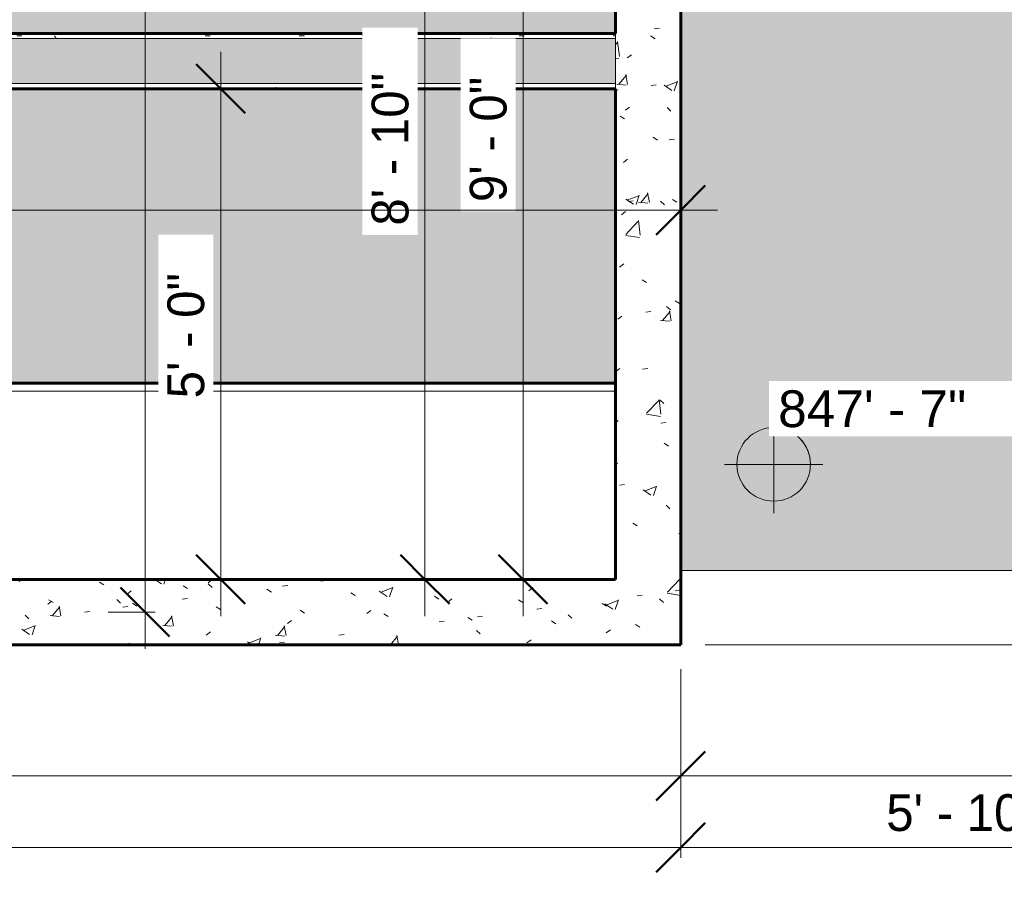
# Model space of a CAD drawing. Header units: inches. Extents: x 1931 to 3173, y 8366 to 8904.
# Tile 7 of 55: x 2565 to 2686, y 8367 to 8473. Entities that reach past the tile are written whole.
import ezdxf

# ---------------------------------------------------------------- set-up
doc = ezdxf.new("R2010")
doc.units = ezdxf.units.IN
doc.header["$MEASUREMENT"] = 0
for name, color, linetype, lineweight in [('A-ANNO-DIMS', 211, 'Continuous', 9), ('A-ANNO-DIMS-48', 211, 'Continuous', 9), ('A-WALL', 113, 'Continuous', 18), ('A-WALL-PATT-1', 111, 'Continuous', 9), ('C-BLDG-PADS', 91, 'Continuous', 9), ('C-TOPO', 7, 'Continuous', 9), ('G-ANNO-DIMS', 111, 'Continuous', 9), ('I-WALL-1', 2, 'Continuous', 60), ('Q-CASE', 31, 'Continuous', 9), ('Q-CASE-1', 31, 'Continuous', 60), ('S-FNDN-1', 32, 'Continuous', 60)]:
    doc.layers.add(name, color=color, linetype=linetype, lineweight=lineweight)
doc.styles.add('Arial', font='arial.ttf', dxfattribs={"height": 4.5})
doc.styles.add('Century Gothic', font='ufonts.com_century-gothic.ttf', dxfattribs={"height": 4.499999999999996})
doc.dimstyles.new('OD__1__Tol__', dxfattribs={"dimscale": 12, "dimtxt": 4.698757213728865, "dimasz": 0.5, "dimexe": 0.375, "dimexo": 0.2500000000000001, "dimgap": 0.06250000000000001, "dimtad": 1, "dimdec": 0, "dimzin": 3, "dimdsep": 46, "dimlunit": 4, "dimtxsty": 'Century Gothic', "dimblk1": 'OBLIQUE', "dimblk2": 'OBLIQUE', "dimsah": 1, "dimcen": 0.09, "dimdle": 0.375, "dimazin": 0, "dimtfac": 1, "dimtdec": 4, "dimtix": 1, "dimtmove": 0, "dimatfit": 3, "dimfxl": 1, "dimtvp": 1, "dimtfill": 1, "dimfrac": 2, "dimtolj": 1, "dimtzin": 0, "dimarcsym": 2})
pattern_1 = [(49.99999999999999, (0, 0), (13.77135023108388, -1.204960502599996), [1.44, -15.84]), (355, (0, 0), (-2.664420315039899, 14.44217637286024), [1.152, -12.672]), (100.451, (1.148, -0.1), (11.10707570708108, 13.23736583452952), [1.224, -13.462]), (46.184, (0, 3.84), (20.49128352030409, -3.177850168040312), [2.16, -23.76]), (96.636, (1.708, 3.575), (17.94587074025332, 18.70315236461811), [1.836, -20.193]), (351.184, (0, 3.84), (17.94541007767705, 18.7026139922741), [1.728, -19.008]), (21, (1.92, 2.88), (11.46051786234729, -7.730365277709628), [1.44, -15.84]), (326, (1.92, 2.88), (4.671351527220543, 13.92314867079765), [1.152, -12.672]), (71.45100000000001, (2.875, 2.236), (16.13206960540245, 6.192843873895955), [1.224, -13.462]), (37.50000000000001, (0, 0), (0.233123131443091, 6.391750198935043), [0.634, -11.885, 0.634, -12.23, -12.72]), (37.50000000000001, (0, 0), (0.233123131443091, 6.391750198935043), [-25.382, 0.634, -12.086]), (7.499999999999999, (0, 0), (5.050729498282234, 7.573040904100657), [0.634, -6.701000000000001, 0.634, -11.597, -4.848]), (7.499999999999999, (0, 0), (5.050729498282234, 7.573040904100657), [-19.565, 0.634, -4.214]), (327.5, (-4.282, 0), (10.24958045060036, -0.4328898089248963), [0.634, -4.166, 0.634, -14.342, -19.872]), (327.5, (-4.282, 0), (10.24958045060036, -0.4328898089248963), [-19.776, 0.634, -19.238]), (317.5, (-6.202000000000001, 0), (11.19738967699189, 1.922143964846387), [0.634, -5.606, 0.634, -9.312000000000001, -14.112]), (317.5, (-6.202000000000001, 0), (11.19738967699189, 1.922143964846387), [-16.186, 0.634, -13.478])]
pattern_2 = [(0, (0, 0), (15.36, 3.84), [0.634, -10.886, 0.634, -10.886, -61.44]), (0, (0, 0), (15.36, 3.84), [-23.04, 0.634, -22.406, 0.634, -10.886, -26.88]), (0, (0, 0), (15.36, 3.84), [-57.6, 0.634, -7.046, 0.634, -18.566]), (120, (5.76, 1.92), (-11.00553755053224, 11.38215020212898), [0.6339999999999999, -10.886, 0.6339999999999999, -10.886, -61.43999999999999]), (120, (5.76, 1.92), (-11.00553755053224, 11.38215020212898), [-23.04, 0.6339999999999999, -22.406, 0.6339999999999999, -10.886, -26.88]), (120, (5.76, 1.92), (-11.00553755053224, 11.38215020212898), [-57.59999999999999, 0.6339999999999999, -7.045999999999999, 0.6339999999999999, -18.566]), (240, (7.68, 9.6), (-4.354462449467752, -15.22215020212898), [0.634, -10.886, 0.634, -10.886, -61.44]), (240, (7.68, 9.6), (-4.354462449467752, -15.22215020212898), [-23.04, 0.634, -22.406, 0.634, -10.886, -26.88]), (240, (7.68, 9.6), (-4.354462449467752, -15.22215020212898), [-57.6, 0.634, -7.046, 0.634, -18.566])]

# ---------------------------------------------------------------- blocks, each defined once
blk = doc.blocks.new('OD_CW_Base Cabinet - OD_CW_Base Cabinet-1356342-FLOOR PLAN - BASEMENT')
at = {"layer": 'Q-CASE'}
for p, q in [((0.7377049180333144, 1.000000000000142), (202.6127049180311, 1.000000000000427)), ((202.6127049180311, 1.000000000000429), (0.7377049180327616, 1.000000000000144)), ((202.6127049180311, 4.270930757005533e-13), (0.7377049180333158, 1.419613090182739e-13))]:
    blk.add_line(p, q, dxfattribs=at)
at = {"layer": 'Q-CASE-1'}
blk.add_line((0.7377049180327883, 1.212363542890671e-13), (202.6127049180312, 1.212363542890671e-13), dxfattribs=at)
blk = doc.blocks.new('DIMBLOCK2-FLOOR PLAN - BASEMENT')
at = {"layer": 'A-ANNO-DIMS-48'}
for p, q in [((2646.336683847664, 8370.535317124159), (2646.336683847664, 8376.277957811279)), ((2715.836683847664, 8370.535317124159), (2715.836683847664, 8376.277957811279)), ((2715.836683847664, 8371.777957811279), (2646.336683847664, 8371.777957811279)), ((2646.336683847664, 8371.777957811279), (2646.336683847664, 8370.535317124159)), ((2715.836683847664, 8371.777957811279), (2715.836683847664, 8370.53531712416))]:
    blk.add_line(p, q, dxfattribs=at)
at = {"layer": 'A-ANNO-DIMS-48', "lineweight": 50}
for p, q in [((2646.336683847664, 8371.777957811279), (2649.336683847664, 8374.777957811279)), ((2715.836683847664, 8371.777957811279), (2718.836683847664, 8374.777957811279)), ((2646.336683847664, 8371.777957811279), (2643.336683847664, 8368.777957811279)), ((2715.836683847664, 8371.777957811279), (2712.836683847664, 8368.777957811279))]:
    blk.add_line(p, q, dxfattribs=at)
at = {"layer": 'A-ANNO-DIMS-48', "color": 0, "insert": (2671.465419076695, 8378.295876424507), "char_height": 4.499999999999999, "width": 23.09103545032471, "attachment_point": 1, "line_spacing_factor": 0.9845015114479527, "style": 'Century Gothic', "bg_fill": 3, "box_fill_scale": 1.25, "bg_fill_color": 256, "bg_fill_true_color": 13158600, "bg_fill_transparency": 0}
blk.add_mtext('5\' - 10"', dxfattribs=at)
blk = doc.blocks.new('_Oblique')
at = {"color": 0, "linetype": 'ByBlock', "lineweight": -2}
blk.add_line((-0.5, -0.5), (0.5, 0.5), dxfattribs=at)
blk = doc.blocks.new('DIMBLOCK3-FLOOR PLAN - BASEMENT')
at = {"layer": 'A-ANNO-DIMS-48'}
for p, q in [((2429.711683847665, 8401.569381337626), (2429.711683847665, 8367.277957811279)), ((2429.711683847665, 8371.777957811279), (2429.711683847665, 8401.569381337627)), ((2646.336683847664, 8370.535317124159), (2646.336683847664, 8376.277957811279)), ((2646.336683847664, 8371.777957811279), (2429.711683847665, 8371.777957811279)), ((2646.336683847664, 8371.777957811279), (2646.336683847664, 8370.535317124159))]:
    blk.add_line(p, q, dxfattribs=at)
at = {"layer": 'A-ANNO-DIMS-48', "lineweight": 50}
for p, q in [((2429.711683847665, 8371.777957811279), (2432.711683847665, 8374.777957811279)), ((2646.336683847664, 8371.777957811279), (2649.336683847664, 8374.777957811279)), ((2429.711683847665, 8371.777957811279), (2426.711683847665, 8368.777957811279)), ((2646.336683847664, 8371.777957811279), (2643.336683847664, 8368.777957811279))]:
    blk.add_line(p, q, dxfattribs=at)
at = {"layer": 'A-ANNO-DIMS-48', "color": 0, "insert": (2528.402919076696, 8378.295876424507), "char_height": 4.499999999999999, "width": 23.09103545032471, "attachment_point": 1, "line_spacing_factor": 0.9845015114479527, "style": 'Century Gothic', "bg_fill": 3, "box_fill_scale": 1.25, "bg_fill_color": 256, "bg_fill_true_color": 13158600, "bg_fill_transparency": 0}
blk.add_mtext('18\' - 1"', dxfattribs=at)
blk = doc.blocks.new('DIMBLOCK18-FLOOR PLAN - BASEMENT')
at = {"layer": 'A-ANNO-DIMS-48', "lineweight": 50}
for p, q in [((2580.827043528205, 8626.319381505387), (2577.827043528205, 8629.319381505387)), ((2580.827043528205, 8626.319381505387), (2583.827043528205, 8623.319381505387)), ((2580.827043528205, 8400.569381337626), (2577.827043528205, 8403.569381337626)), ((2580.827043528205, 8400.569381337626), (2583.827043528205, 8397.569381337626))]:
    blk.add_line(p, q, dxfattribs=at)
at = {"layer": 'A-ANNO-DIMS-48'}
for p, q in [((2582.069684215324, 8626.319381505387), (2576.327043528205, 8626.319381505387)), ((2580.827043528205, 8626.319381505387), (2580.827043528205, 8396.069381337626)), ((2580.827043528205, 8626.319381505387), (2582.069684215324, 8626.319381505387)), ((2582.069684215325, 8400.569381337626), (2576.327043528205, 8400.569381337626)), ((2580.827043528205, 8400.569381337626), (2582.069684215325, 8400.569381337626))]:
    blk.add_line(p, q, dxfattribs=at)
at = {"layer": 'A-ANNO-DIMS-48', "color": 0, "insert": (2574.309124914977, 8502.07040562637), "char_height": 4.499999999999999, "width": 27.29754190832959, "attachment_point": 1, "rotation": 90, "line_spacing_factor": 0.9845015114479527, "style": 'Century Gothic', "bg_fill": 3, "box_fill_scale": 1.25, "bg_fill_color": 256, "bg_fill_true_color": 13158600, "bg_fill_transparency": 0}
blk.add_mtext('18\' - 10"', dxfattribs=at)
blk = doc.blocks.new('DIMBLOCK23-FLOOR PLAN - BASEMENT')
at = {"layer": 'A-ANNO-DIMS-48', "lineweight": 50}
for p, q in [((3104.769679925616, 8692.569381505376), (3101.769679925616, 8695.569381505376)), ((3104.769679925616, 8692.569381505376), (3107.769679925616, 8689.569381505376)), ((3104.769679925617, 8396.56938133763), (3101.769679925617, 8399.56938133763)), ((3104.769679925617, 8396.56938133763), (3107.769679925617, 8393.56938133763))]:
    blk.add_line(p, q, dxfattribs=at)
at = {"layer": 'A-ANNO-DIMS-48'}
for p, q in [((3077.336683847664, 8692.569381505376), (3109.269679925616, 8692.569381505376)), ((3104.769679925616, 8692.569381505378), (3077.336683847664, 8692.569381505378)), ((3104.769679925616, 8692.569381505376), (3104.769679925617, 8392.06938133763)), ((2649.336683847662, 8396.56938133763), (3109.269679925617, 8396.56938133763)), ((3104.769679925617, 8396.56938133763), (2649.336683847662, 8396.569381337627))]:
    blk.add_line(p, q, dxfattribs=at)
at = {"layer": 'A-ANNO-DIMS-48', "color": 0, "insert": (3098.251761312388, 8534.948116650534), "char_height": 4.499999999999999, "width": 23.09103545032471, "attachment_point": 1, "rotation": 90, "line_spacing_factor": 0.9845015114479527, "style": 'Century Gothic', "bg_fill": 3, "box_fill_scale": 1.25, "bg_fill_color": 256, "bg_fill_true_color": 13158600, "bg_fill_transparency": 0}
blk.add_mtext('24\' - 8"', dxfattribs=at)
blk = doc.blocks.new('DIMBLOCK32-FLOOR PLAN - BASEMENT')
at = {"layer": 'A-ANNO-DIMS-48'}
for p, q in [((2615.051528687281, 8514.819381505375), (2615.051528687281, 8400.069381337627)), ((2616.2941693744, 8510.319381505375), (2610.551528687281, 8510.319381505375)), ((2615.051528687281, 8510.319381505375), (2616.2941693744, 8510.319381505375)), ((2616.2941693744, 8404.569381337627), (2610.551528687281, 8404.569381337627)), ((2615.051528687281, 8404.569381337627), (2616.2941693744, 8404.569381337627))]:
    blk.add_line(p, q, dxfattribs=at)
at = {"layer": 'A-ANNO-DIMS-48', "lineweight": 50}
for p, q in [((2615.051528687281, 8510.319381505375), (2612.051528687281, 8513.319381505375)), ((2615.051528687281, 8510.319381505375), (2618.051528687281, 8507.319381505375)), ((2615.051528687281, 8404.569381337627), (2612.051528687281, 8407.569381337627)), ((2615.051528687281, 8404.569381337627), (2618.051528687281, 8401.569381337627))]:
    blk.add_line(p, q, dxfattribs=at)
at = {"layer": 'A-ANNO-DIMS-48', "color": 0, "insert": (2608.533610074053, 8447.823116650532), "char_height": 4.499999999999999, "width": 23.09103545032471, "attachment_point": 1, "rotation": 90, "line_spacing_factor": 0.9845015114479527, "style": 'Century Gothic', "bg_fill": 3, "box_fill_scale": 1.25, "bg_fill_color": 256, "bg_fill_true_color": 13158600, "bg_fill_transparency": 0}
blk.add_mtext('8\' - 10"', dxfattribs=at)
blk = doc.blocks.new('DIMBLOCK33-FLOOR PLAN - BASEMENT')
at = {"layer": 'A-ANNO-DIMS-48'}
for p, q in [((2627.051528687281, 8517.069381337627), (2627.051528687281, 8400.069381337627)), ((2628.2941693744, 8512.569381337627), (2622.551528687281, 8512.569381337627)), ((2627.051528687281, 8512.569381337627), (2628.2941693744, 8512.569381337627)), ((2628.294169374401, 8404.569381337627), (2622.551528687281, 8404.569381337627)), ((2627.051528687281, 8404.569381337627), (2628.2941693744, 8404.569381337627))]:
    blk.add_line(p, q, dxfattribs=at)
at = {"layer": 'A-ANNO-DIMS-48', "lineweight": 50}
for p, q in [((2627.051528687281, 8512.569381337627), (2624.051528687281, 8515.569381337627)), ((2627.051528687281, 8512.569381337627), (2630.051528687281, 8509.569381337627)), ((2627.051528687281, 8404.569381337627), (2624.051528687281, 8407.569381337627)), ((2627.051528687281, 8404.569381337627), (2630.051528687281, 8401.569381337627))]:
    blk.add_line(p, q, dxfattribs=at)
at = {"layer": 'A-ANNO-DIMS-48', "color": 0, "insert": (2620.533610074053, 8450.700827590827), "char_height": 4.499999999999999, "width": 18.88452899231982, "attachment_point": 1, "rotation": 90, "line_spacing_factor": 0.9845015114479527, "style": 'Century Gothic', "bg_fill": 3, "box_fill_scale": 1.25, "bg_fill_color": 256, "bg_fill_true_color": 13158600, "bg_fill_transparency": 0}
blk.add_mtext('9\' - 0"', dxfattribs=at)
blk = doc.blocks.new('DIMBLOCK34-FLOOR PLAN - BASEMENT')
at = {"layer": 'A-ANNO-DIMS-48'}
for p, q in [((2590.073761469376, 8469.069381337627), (2590.073761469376, 8400.069381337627)), ((2591.316402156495, 8464.569381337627), (2585.573761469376, 8464.569381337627)), ((2590.073761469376, 8464.569381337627), (2591.316402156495, 8464.569381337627)), ((2591.316402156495, 8404.569381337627), (2585.573761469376, 8404.569381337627)), ((2590.073761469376, 8404.569381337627), (2591.316402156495, 8404.569381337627))]:
    blk.add_line(p, q, dxfattribs=at)
at = {"layer": 'A-ANNO-DIMS-48', "lineweight": 50}
for p, q in [((2590.073761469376, 8464.569381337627), (2587.073761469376, 8467.569381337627)), ((2590.073761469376, 8464.569381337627), (2593.073761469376, 8461.569381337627)), ((2590.073761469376, 8404.569381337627), (2587.073761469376, 8407.569381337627)), ((2590.073761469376, 8404.569381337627), (2593.073761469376, 8401.569381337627))]:
    blk.add_line(p, q, dxfattribs=at)
at = {"layer": 'A-ANNO-DIMS-48', "color": 0, "insert": (2583.555842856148, 8426.700827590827), "char_height": 4.499999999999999, "width": 18.88452899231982, "attachment_point": 1, "rotation": 90, "line_spacing_factor": 0.9845015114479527, "style": 'Century Gothic', "bg_fill": 3, "box_fill_scale": 1.25, "bg_fill_color": 256, "bg_fill_true_color": 13158600, "bg_fill_transparency": 0}
blk.add_mtext('5\' - 0"', dxfattribs=at)
blk = doc.blocks.new('DIMBLOCK39-FLOOR PLAN - BASEMENT')
at = {"layer": 'A-ANNO-DIMS-48'}
for p, q in [((3074.336683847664, 8689.569381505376), (3074.336683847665, 8376.03831519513)), ((3074.336683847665, 8380.53831519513), (3074.336683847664, 8689.569381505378)), ((2646.336683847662, 8393.569381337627), (2646.336683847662, 8376.038315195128)), ((2646.336683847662, 8380.538315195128), (2646.336683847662, 8393.569381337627)), ((3078.836683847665, 8380.53831519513), (2646.336683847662, 8380.538315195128))]:
    blk.add_line(p, q, dxfattribs=at)
at = {"layer": 'A-ANNO-DIMS-48', "lineweight": 50}
for p, q in [((2646.336683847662, 8380.538315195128), (2649.336683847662, 8383.538315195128)), ((3074.336683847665, 8380.53831519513), (3077.336683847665, 8383.53831519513)), ((2646.336683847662, 8380.538315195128), (2643.336683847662, 8377.538315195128)), ((3074.336683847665, 8380.53831519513), (3071.336683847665, 8377.53831519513))]:
    blk.add_line(p, q, dxfattribs=at)
at = {"layer": 'A-ANNO-DIMS-48', "color": 0, "insert": (2850.715419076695, 8387.056233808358), "char_height": 4.499999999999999, "width": 23.09103545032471, "attachment_point": 1, "line_spacing_factor": 0.9845015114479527, "style": 'Century Gothic', "bg_fill": 3, "box_fill_scale": 1.25, "bg_fill_color": 256, "bg_fill_true_color": 13158600, "bg_fill_transparency": 0}
blk.add_mtext('35\' - 8"', dxfattribs=at)
blk = doc.blocks.new('DIMBLOCK40-FLOOR PLAN - BASEMENT')
at = {"layer": 'A-ANNO-DIMS-48'}
for p, q in [((2334.336683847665, 8393.569381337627), (2334.336683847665, 8376.038315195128)), ((2334.336683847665, 8380.538315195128), (2334.336683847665, 8393.569381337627)), ((2646.336683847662, 8393.569381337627), (2646.336683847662, 8376.038315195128)), ((2646.336683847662, 8380.538315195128), (2646.336683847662, 8393.569381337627)), ((2646.336683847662, 8380.538315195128), (2329.836683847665, 8380.538315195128))]:
    blk.add_line(p, q, dxfattribs=at)
at = {"layer": 'A-ANNO-DIMS-48', "lineweight": 50}
for p, q in [((2334.336683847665, 8380.538315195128), (2337.336683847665, 8383.538315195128)), ((2646.336683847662, 8380.538315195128), (2649.336683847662, 8383.538315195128)), ((2334.336683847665, 8380.538315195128), (2331.336683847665, 8377.538315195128)), ((2646.336683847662, 8380.538315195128), (2643.336683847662, 8377.538315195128))]:
    blk.add_line(p, q, dxfattribs=at)
at = {"layer": 'A-ANNO-DIMS-48', "color": 0, "insert": (2480.715419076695, 8387.056233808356), "char_height": 4.499999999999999, "width": 23.09103545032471, "attachment_point": 1, "line_spacing_factor": 0.9845015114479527, "style": 'Century Gothic', "bg_fill": 3, "box_fill_scale": 1.25, "bg_fill_color": 256, "bg_fill_true_color": 13158600, "bg_fill_transparency": 0}
blk.add_mtext('26\' - 0"', dxfattribs=at)
blk = doc.blocks.new('DIMBLOCK43-FLOOR PLAN - BASEMENT')
at = {"layer": 'A-ANNO-DIMS-48'}
for p, q in [((2433.086683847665, 8448.47347000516), (2433.086683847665, 8454.21611069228)), ((2646.336683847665, 8448.47347000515), (2646.336683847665, 8454.216110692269)), ((2650.836683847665, 8449.716110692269), (2433.086683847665, 8449.71611069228)), ((2433.086683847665, 8449.716110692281), (2433.086683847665, 8448.47347000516)), ((2646.336683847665, 8449.716110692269), (2646.336683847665, 8448.473470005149))]:
    blk.add_line(p, q, dxfattribs=at)
at = {"layer": 'A-ANNO-DIMS-48', "lineweight": 50}
for p, q in [((2433.086683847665, 8449.71611069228), (2436.086683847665, 8452.71611069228)), ((2646.336683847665, 8449.716110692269), (2649.336683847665, 8452.716110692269)), ((2433.086683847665, 8449.71611069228), (2430.086683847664, 8446.71611069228)), ((2646.336683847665, 8449.716110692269), (2643.336683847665, 8446.716110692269))]:
    blk.add_line(p, q, dxfattribs=at)
at = {"layer": 'A-ANNO-DIMS-48', "color": 0, "insert": (2530.090419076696, 8456.234029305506), "char_height": 4.499999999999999, "width": 23.09103545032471, "attachment_point": 1, "line_spacing_factor": 0.9845015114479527, "style": 'Century Gothic', "bg_fill": 3, "box_fill_scale": 1.25, "bg_fill_color": 256, "bg_fill_true_color": 13158600, "bg_fill_transparency": 0}
blk.add_mtext('17\' - 9"', dxfattribs=at)
blk = doc.blocks.new('Spot Elevations - Spot Elevation - Target Filled-49714-FLOOR PLAN - BASEMENT')
at = {"layer": 'G-ANNO-DIMS'}
h = blk.add_hatch(color=256, dxfattribs=at)
edge = h.paths.add_edge_path(flags=0)
edge.add_line((1.249000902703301e-16, 0), (-0.09374999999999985, 0))
edge.add_arc((5.724587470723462e-16, -3.434752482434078e-16), 0.09375000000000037, 90.00000000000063, 180.0000000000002, ccw=False)
edge.add_line((1.249000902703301e-16, 0.09375000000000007), (1.249000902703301e-16, 0))
h = blk.add_hatch(color=256, dxfattribs=at)
edge = h.paths.add_edge_path(flags=0)
edge.add_line((1.249000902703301e-16, 0), (0.09375000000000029, 0))
edge.add_arc((2.289834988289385e-16, 6.245004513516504e-17), 0.09374999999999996, 269.99999999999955, 359.99999999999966, ccw=False)
edge.add_line((1.249000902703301e-16, -0.09375), (1.249000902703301e-16, 0))
for p, q in [((-2.706168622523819e-16, 0.1243846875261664), (-2.706168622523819e-16, -0.125)), ((1.249000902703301e-16, 0), (1.249000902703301e-16, 0.09375000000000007)), ((0.1250000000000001, 7.067913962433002e-16), (-0.1249999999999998, 7.067913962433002e-16)), ((-0.09374999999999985, 0), (1.249000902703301e-16, 0)), ((1.249000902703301e-16, 0), (1.249000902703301e-16, -0.09375)), ((0.09375000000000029, 0), (1.249000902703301e-16, 0))]:
    blk.add_line(p, q, dxfattribs=at)
blk.add_circle((1.249000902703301e-16, 0), 0.09375000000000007, dxfattribs=at)
for centre, radius, start, end in [((5.724587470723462e-16, -3.434752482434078e-16), 0.09375000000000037, 90.00000000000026, 179.9999999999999), ((2.289834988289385e-16, 6.245004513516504e-17), 0.09374999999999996, 269.9999999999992, 359.9999999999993)]:
    blk.add_arc(centre, radius, start, end, dxfattribs=at)

msp = doc.modelspace()

# ---------------------------------------------------------------- hatches: boundary and pattern name
at = {"layer": 'A-WALL-PATT-1'}
h = msp.add_hatch(dxfattribs=at)
h.set_pattern_fill('FP_1', color=256, style=0, pattern_type=2)
h.set_pattern_definition(pattern_1)
h.paths.add_polyline_path([(2646.336683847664, 8404.569381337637), (2646.336683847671, 8510.569381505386), (2638.336683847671, 8510.569381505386), (2638.336683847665, 8404.569381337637)], flags=0)
h = msp.add_hatch(dxfattribs=at)
h.set_pattern_fill('FP_2', color=256, style=0, pattern_type=2)
h.set_pattern_definition(pattern_2)
h.paths.add_polyline_path([(2478.336683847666, 8470.694381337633), (2638.336683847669, 8470.694381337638), (2638.336683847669, 8471.319381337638), (2478.336683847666, 8471.319381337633)], flags=0)
h = msp.add_hatch(dxfattribs=at)
h.set_pattern_fill('FP_3', color=256, style=0, pattern_type=2)
h.set_pattern_definition([(161.57, (0.24, 0.24), (-1.920451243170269, 0.0001503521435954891), [0, -13.661, 1.517, 0]), (18.43, (-0.24, 0.24), (-1.920451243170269, -0.0001503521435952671), [0, -13.661, 1.517, 0]), (108.43, (0.24, 0.24), (0.9599690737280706, -4.800736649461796), [4.552999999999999, -10.625]), (71.57, (-0.24, 0.24), (0.9599690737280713, 4.800736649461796), [4.553, -10.625])])
h.paths.add_polyline_path([(2478.336683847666, 8465.194381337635), (2638.336683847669, 8465.194381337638), (2638.336683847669, 8470.694381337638), (2478.336683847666, 8470.694381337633)], flags=0)
h = msp.add_hatch(dxfattribs=at)
h.set_pattern_fill('FP_2', color=256, style=0, pattern_type=2)
h.set_pattern_definition(pattern_2)
h.paths.add_polyline_path([(2478.336683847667, 8464.569381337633), (2638.336683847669, 8464.569381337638), (2638.336683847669, 8465.194381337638), (2478.336683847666, 8465.194381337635)], flags=0)
h = msp.add_hatch(dxfattribs=at)
h.set_pattern_fill('FP_1', color=256, style=0, pattern_type=2)
h.set_pattern_definition(pattern_1)
h.paths.add_polyline_path([(2435.836683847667, 8396.569381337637), (2646.336683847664, 8396.569381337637), (2646.336683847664, 8404.569381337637), (2435.836683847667, 8404.569381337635)], flags=0)
at = {"layer": 'C-BLDG-PADS'}
h = msp.add_hatch(dxfattribs=at)
h.set_pattern_fill('FP_10', color=256, style=0, pattern_type=2)
h.set_pattern_definition(pattern_2)
h.paths.add_polyline_path([(2418.198346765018, 8404.569381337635), (2429.711683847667, 8404.569381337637), (2429.711683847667, 8440.069383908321), (2436.461683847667, 8440.069383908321), (2436.461683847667, 8428.569381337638), (2638.336683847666, 8428.569381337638), (2638.336683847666, 8464.569381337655), (2478.336683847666, 8464.569381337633), (2478.336683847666, 8471.319381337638), (2638.336683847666, 8471.319381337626), (2638.336683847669, 8510.569381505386), (2639.211683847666, 8510.569381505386), (2639.211683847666, 8515.256315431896), (2640.399183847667, 8515.256315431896), (2640.399183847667, 8516.506315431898), (2640.883558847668, 8516.506315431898), (2640.883558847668, 8516.10531892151), (2646.336683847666, 8516.10531892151), (2646.336683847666, 8620.98031892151), (2640.883558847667, 8620.98031892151), (2640.883558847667, 8620.579322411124), (2640.399183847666, 8620.579322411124), (2640.399183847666, 8621.829322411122), (2639.211683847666, 8621.829322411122), (2639.211683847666, 8622.944381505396), (2634.597173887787, 8622.944381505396), (2634.597173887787, 8629.694381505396), (2639.211683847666, 8629.694381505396), (2639.211683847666, 8631.720378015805), (2640.399183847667, 8631.720378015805), (2640.399183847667, 8632.970378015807), (2643.211683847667, 8632.970378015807), (2643.211683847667, 8632.56938150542), (2646.336683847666, 8632.56938150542), (2646.336683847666, 8650.56938150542), (2643.211683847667, 8650.56938150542), (2643.211683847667, 8650.168384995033), (2640.399183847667, 8650.168384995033), (2640.399183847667, 8651.418384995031), (2639.211683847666, 8651.418384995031), (2639.211683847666, 8653.220378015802), (2638.781689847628, 8653.225381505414), (2638.781689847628, 8654.069381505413), (2640.211683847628, 8654.069381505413), (2640.211683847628, 8654.475381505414), (2642.524183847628, 8654.475381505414), (2642.524183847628, 8654.069381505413), (2644.774183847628, 8654.069381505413), (2644.774183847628, 8653.225381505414), (2645.961683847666, 8653.225381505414), (2645.961683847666, 8651.418384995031), (2646.336683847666, 8651.418384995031), (2646.336683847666, 8692.569381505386), (2645.961683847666, 8692.569381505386), (2645.961683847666, 8690.913381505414), (2644.774183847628, 8690.913381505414), (2644.774183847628, 8690.069381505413), (2642.524183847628, 8690.069381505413), (2642.524183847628, 8689.663381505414), (2640.211683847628, 8689.663381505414), (2640.211683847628, 8690.069381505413), (2638.781689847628, 8690.069381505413), (2638.781689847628, 8690.918384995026), (2639.21168384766, 8690.918384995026), (2639.21168384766, 8692.569381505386), (2610.698397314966, 8692.569381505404), (2610.698397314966, 8700.569381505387), (2574.698397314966, 8700.569381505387), (2574.698397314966, 8692.569381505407), (2342.336683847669, 8692.569381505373), (2342.336683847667, 8513.694381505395), (2429.711683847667, 8513.694381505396), (2429.711683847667, 8629.694381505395), (2598.597173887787, 8629.694381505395), (2598.597173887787, 8622.944381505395), (2436.461683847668, 8622.944381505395), (2436.461683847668, 8587.569383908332), (2516.46168384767, 8587.569383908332), (2516.46168384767, 8509.56938390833), (2436.461683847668, 8509.56938390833), (2436.461683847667, 8476.069383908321), (2429.711683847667, 8476.069383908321), (2429.711683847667, 8506.944381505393), (2402.336683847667, 8506.944381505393), (2402.336683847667, 8477.569381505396), (2342.336683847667, 8477.569381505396), (2342.336683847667, 8428.569381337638), (2393.011442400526, 8428.569381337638), (2393.011442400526, 8404.569381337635), (2408.475020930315, 8404.569381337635)], flags=0)
h.paths.add_polyline_path([(2418.198346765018, 8405.668616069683), (2403.360462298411, 8405.668616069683), (2403.360462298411, 8413.394837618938), (2403.487430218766, 8414.359254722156), (2403.859681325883, 8415.257948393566), (2404.451847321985, 8416.02967414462), (2405.223573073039, 8416.621840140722), (2406.122266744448, 8416.994091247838), (2407.162992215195, 8417.121059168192), (2408.475020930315, 8417.121059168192), (2408.12730422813, 8420.144837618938), (2406.935550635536, 8421.144837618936), (2406.36878674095, 8422.144837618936), (2406.100837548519, 8423.144837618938), (2405.923839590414, 8424.148642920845), (2405.836683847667, 8425.144837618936), (2406.010995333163, 8427.13722701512), (2406.548932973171, 8429.144837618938), (2407.276873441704, 8431.144837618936), (2408.209488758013, 8433.144837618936), (2409.596919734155, 8435.144837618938), (2410.596919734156, 8436.144837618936), (2411.46294513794, 8436.644837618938), (2412.836683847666, 8437.144837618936), (2413.836683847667, 8437.144837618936), (2415.210422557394, 8436.644837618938), (2416.076447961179, 8436.144837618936), (2417.076447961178, 8435.144837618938), (2418.463878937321, 8433.144837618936), (2419.39649425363, 8431.144837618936), (2420.124434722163, 8429.144837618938), (2420.662372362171, 8427.13722701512), (2420.836683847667, 8425.144837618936), (2420.74952810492, 8424.148642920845), (2420.572530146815, 8423.144837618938), (2420.304580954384, 8422.144837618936), (2419.737817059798, 8421.144837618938), (2418.546063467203, 8420.144837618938), (2418.198346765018, 8417.121059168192), (2419.586683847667, 8417.121059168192), (2420.551100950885, 8416.994091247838), (2421.449794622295, 8416.62184014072), (2422.221520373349, 8416.02967414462), (2422.813686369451, 8415.257948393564), (2423.185937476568, 8414.359254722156), (2423.312905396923, 8413.394837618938), (2423.312905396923, 8405.668616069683)], flags=0)
h.paths.add_polyline_path([(2646.336683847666, 8510.569381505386), (2646.336683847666, 8515.256315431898), (2645.961683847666, 8515.256315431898), (2645.961683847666, 8510.569381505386)], flags=0)
h.paths.add_polyline_path([(2643.2696326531, 8551.63539878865), (2642.773605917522, 8551.63539878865), (2642.710605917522, 8551.69839878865), (2642.710605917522, 8551.885634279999), (2642.222606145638, 8551.885634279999), (2642.159606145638, 8551.94863428), (2642.154609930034, 8552.105318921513), (2640.758609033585, 8552.105318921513), (2640.758609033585, 8551.764318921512), (2640.664609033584, 8551.735318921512), (2640.468633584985, 8551.735318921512), (2640.468633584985, 8553.990825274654), (2640.664609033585, 8553.990825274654), (2640.758609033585, 8553.965638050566), (2640.758609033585, 8553.60524766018), (2642.154609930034, 8553.60524766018), (2642.159606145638, 8553.826784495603), (2642.217609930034, 8553.88478828), (2642.705609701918, 8553.88478828), (2642.705609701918, 8554.072023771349), (2642.768609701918, 8554.135023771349), (2643.2696326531, 8554.135023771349), (2643.274628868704, 8553.60524766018), (2644.961683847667, 8553.60524766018), (2644.961683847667, 8552.105318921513), (2643.274628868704, 8552.105318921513), (2643.274628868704, 8551.63539878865)], flags=0)
h.paths.add_polyline_path([(2385.336683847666, 8574.026920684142), (2385.336683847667, 8633.819381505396), (2385.836683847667, 8633.819381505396), (2385.836683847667, 8634.819381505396), (2390.836683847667, 8634.819381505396), (2390.836683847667, 8633.819381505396), (2427.336683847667, 8633.819381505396), (2427.336683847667, 8593.611842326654), (2408.375876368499, 8584.770272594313), (2407.525297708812, 8581.270390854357), (2405.148069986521, 8586.368372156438), (2404.297491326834, 8582.868490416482), (2386.075906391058, 8574.371625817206)], flags=0)
h.paths.add_polyline_path([(2645.961683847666, 8621.829322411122), (2646.336683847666, 8621.829322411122), (2646.336683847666, 8631.720378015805), (2645.961683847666, 8631.720378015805), (2645.961683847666, 8622.03750717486)], flags=0)
h = msp.add_hatch(dxfattribs=at)
h.set_pattern_fill('FP_8', color=256, style=0, pattern_type=2)
h.set_pattern_definition([(0, (1.053, 0), (7.678, 1.92), [0.633, -5.125, 0.633, -5.125, -30.713]), (0, (1.053, 0), (7.678, 1.92), [-11.518, 0.633, -10.884, 0.633, -5.125, -13.437]), (0, (1.053, 0), (7.678, 1.92), [-28.794, 0.633, -3.206, 0.633, -8.964]), (119.995, (3.932, 0.96), (-5.501772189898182, 5.690689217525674), [0.634, -5.126, 0.634, -5.126, -30.718]), (119.995, (3.932, 0.96), (-5.501772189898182, 5.690689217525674), [-11.519, 0.634, -10.886, 0.634, -5.126, -13.439]), (119.995, (3.932, 0.96), (-5.501772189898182, 5.690689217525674), [-28.798, 0.634, -3.206, 0.634, -8.966000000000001]), (240.005, (4.891999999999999, 4.8), (-2.17656702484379, -7.611265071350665), [0.634, -5.126, 0.634, -5.126, -30.718]), (240.005, (4.891999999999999, 4.8), (-2.17656702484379, -7.611265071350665), [-11.519, 0.634, -10.886, 0.634, -5.126, -13.439]), (240.005, (4.891999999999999, 4.8), (-2.17656702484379, -7.611265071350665), [-28.798, 0.634, -3.206, 0.634, -8.966000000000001])])
h.paths.add_polyline_path([(3103.002109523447, 8405.668616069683), (3142.597173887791, 8405.668945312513), (3142.597173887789, 8644.569381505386), (2851.538557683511, 8644.569381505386), (2841.298064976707, 8666.530188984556), (2837.79818323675, 8667.380767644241), (2842.896164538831, 8669.757995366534), (2839.396282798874, 8670.60857402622), (2829.155790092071, 8692.569381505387), (2646.336683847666, 8692.569381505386), (2646.336683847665, 8651.418384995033), (2646.391677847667, 8651.418384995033), (2646.391677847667, 8650.56938150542), (2646.336683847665, 8650.56938150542), (2646.336683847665, 8632.56938150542), (2646.391677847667, 8632.56938150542), (2646.391677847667, 8631.720378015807), (2646.336683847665, 8631.720378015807), (2646.336683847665, 8621.829322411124), (2646.391677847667, 8621.829322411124), (2646.391677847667, 8620.98031892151), (2646.336683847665, 8620.98031892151), (2646.336683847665, 8516.10531892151), (2646.391677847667, 8516.10531892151), (2646.391677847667, 8515.256315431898), (2646.336683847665, 8515.256315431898), (2646.337033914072, 8405.668945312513), (3103.002070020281, 8405.668945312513)], flags=0)
h.paths.add_polyline_path([(2752.413047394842, 8496.481151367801), (2739.867590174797, 8509.026608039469), (2752.413047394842, 8521.57206800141), (2755.287636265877, 8521.240406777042), (2757.927486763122, 8520.295838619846), (2760.256965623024, 8518.814004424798), (2762.200439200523, 8516.870527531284), (2763.682276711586, 8514.541054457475), (2764.626845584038, 8511.901199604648), (2764.958506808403, 8509.026610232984), (2764.626845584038, 8506.1520215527), (2763.682276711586, 8503.512171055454), (2762.200439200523, 8501.182689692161), (2760.256965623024, 8499.239218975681), (2757.927486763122, 8497.75737796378), (2755.287636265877, 8496.812796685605)], flags=0)
h.paths.add_polyline_path([(2722.718503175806, 8504.415693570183), (2719.704547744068, 8504.763435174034), (2716.936711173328, 8505.753797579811), (2714.494294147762, 8507.307473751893), (2712.456596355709, 8509.345174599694), (2710.902915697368, 8511.787586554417), (2709.912553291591, 8514.555427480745), (2709.56481168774, 8517.569383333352), (2709.912553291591, 8520.58333890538), (2710.902915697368, 8523.351175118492), (2712.456596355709, 8525.793594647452), (2714.494294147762, 8527.831289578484), (2716.936711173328, 8529.384973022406), (2719.704547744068, 8530.375348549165), (2722.718503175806, 8530.72307309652), (2735.87219236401, 8517.569385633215), (2723.066243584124, 8504.763435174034)], flags=0)

# ---------------------------------------------------------------- linework, layer by layer
at = {"layer": 'A-WALL'}
for p, q in [((2638.336683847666, 8464.569381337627), (2638.336683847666, 8471.319381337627)), ((2478.336683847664, 8470.694381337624), (2638.336683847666, 8470.69438133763)), ((2478.336683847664, 8465.194381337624), (2638.336683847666, 8465.19438133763))]:
    msp.add_line(p, q, dxfattribs=at)
at = {"layer": 'C-TOPO'}
for p, q in [((2665.173522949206, 8405.668945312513), (2646.336730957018, 8405.668945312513)), ((2690.992309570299, 8405.668945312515), (2665.173522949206, 8405.668945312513))]:
    msp.add_line(p, q, dxfattribs=at)
at = {"layer": 'I-WALL-1'}
for p, q in [((2638.336683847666, 8471.319381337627), (2478.336683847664, 8471.319381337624)), ((2478.336683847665, 8464.569381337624), (2638.336683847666, 8464.569381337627))]:
    msp.add_line(p, q, dxfattribs=at)
at = {"layer": 'S-FNDN-1'}
for p, q in [((2638.336683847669, 8510.569381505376), (2638.336683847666, 8471.319381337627)), ((2646.336683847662, 8396.569381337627), (2646.336683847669, 8510.569381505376)), ((2638.336683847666, 8464.569381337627), (2638.336683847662, 8404.569381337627)), ((2638.336683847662, 8404.569381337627), (2436.461683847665, 8404.569381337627)), ((2334.336683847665, 8396.569381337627), (2646.336683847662, 8396.569381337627))]:
    msp.add_line(p, q, dxfattribs=at)

# ---------------------------------------------------------------- block references
at = {"layer": 'Q-CASE', "rotation": 180}
msp.add_blockref('OD_CW_Base Cabinet - OD_CW_Base Cabinet-1356342-FLOOR PLAN - BASEMENT', (2639.074388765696, 8428.569381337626), dxfattribs=at)

# ---------------------------------------------------------------- dimensions: what is measured, and where the dimension line sits
at = {"layer": 'A-ANNO-DIMS'}
dim = msp.add_linear_dim(base=(2646.336683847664, 8371.777957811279), p1=(2715.836683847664, 8367.53531712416), p2=(2646.336683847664, 8367.535317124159), dimstyle='OD__1__Tol__', override={"dimpost": '<>', "dimfxl": 69.49999999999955}, dxfattribs=at)
dim.commit()
dim.dimension.update_dxf_attribs({"geometry": 'DIMBLOCK2-FLOOR PLAN - BASEMENT', "text_midpoint": (2681.086683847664, 8374.891146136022)})

# ---------------------------------------------------------------- next in the draw order: dimensions: what is measured, and where the dimension line sits
dim = msp.add_linear_dim(base=(2429.711683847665, 8371.777957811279), p1=(2646.336683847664, 8367.535317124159), p2=(2429.711683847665, 8404.569381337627), dimstyle='OD__1__Tol__', override={"dimpost": '<>', "dimfxl": 219.7678605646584}, dxfattribs=at)
dim.commit()
dim.dimension.update_dxf_attribs({"geometry": 'DIMBLOCK3-FLOOR PLAN - BASEMENT', "text_midpoint": (2538.024183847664, 8374.891146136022)})

# ---------------------------------------------------------------- next in the draw order: dimensions: what is measured, and where the dimension line sits
for base, p1, p2, override, picture, middle in [((3104.769679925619, 8396.569381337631), (3074.336683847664, 8692.569381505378), (2646.336683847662, 8396.569381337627), {"dimpost": '<>', "dimfxl": 520.3844733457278}, 'DIMBLOCK23-FLOOR PLAN - BASEMENT', (3101.656491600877, 8544.569381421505)), ((2580.827043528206, 8400.56938133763), (2585.069684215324, 8626.319381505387), (2585.069684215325, 8400.569381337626), {"dimpost": '<>', "dimfxl": 225.7500001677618}, 'DIMBLOCK18-FLOOR PLAN - BASEMENT', (2577.713855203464, 8513.444381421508)), ((2627.051528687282, 8404.569381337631), (2631.2941693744, 8512.569381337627), (2631.2941693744, 8404.569381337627), {"dimpost": '<>', "dimfxl": 108}, 'DIMBLOCK33-FLOOR PLAN - BASEMENT', (2623.93834036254, 8458.56938133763)), ((2615.051528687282, 8404.569381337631), (2619.2941693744, 8510.319381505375), (2619.2941693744, 8404.569381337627), {"dimpost": '<>', "dimfxl": 105.7500001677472}, 'DIMBLOCK32-FLOOR PLAN - BASEMENT', (2611.93834036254, 8457.444381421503))]:
    dim = msp.add_linear_dim(base=base, p1=p1, p2=p2, angle=89.99999999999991, dimstyle='OD__1__Tol__', override=override, dxfattribs=at)
    dim.commit()
    dim.dimension.update_dxf_attribs({"geometry": picture, "text_midpoint": middle})

# ---------------------------------------------------------------- next in the draw order: dimensions: what is measured, and where the dimension line sits
for base, p1, p2, angle, override, picture, middle in [((2646.336683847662, 8380.538315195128), (3074.336683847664, 8692.569381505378), (2646.336683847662, 8396.569381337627), 2.435056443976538e-13, {"dimpost": '<>', "dimfxl": 520.3844733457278}, 'DIMBLOCK39-FLOOR PLAN - BASEMENT', (2860.336683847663, 8383.651503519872)), ((2590.073761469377, 8404.569381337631), (2594.316402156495, 8464.569381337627), (2594.316402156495, 8404.569381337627), 89.99999999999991, {"dimpost": '<>', "dimfxl": 60}, 'DIMBLOCK34-FLOOR PLAN - BASEMENT', (2586.960573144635, 8434.56938133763))]:
    dim = msp.add_linear_dim(base=base, p1=p1, p2=p2, angle=angle, dimstyle='OD__1__Tol__', override=override, dxfattribs=at)
    dim.commit()
    dim.dimension.update_dxf_attribs({"geometry": picture, "text_midpoint": middle})

# ---------------------------------------------------------------- next in the draw order: block references
at = {"layer": 'G-ANNO-DIMS', "extrusion": (0, 0, -1), "xscale": 47.99999999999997, "yscale": 47.99999999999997, "zscale": 47.99999999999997, "rotation": 180}
msp.add_blockref('Spot Elevations - Spot Elevation - Target Filled-49714-FLOOR PLAN - BASEMENT', (-2657.70222341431, 8418.627690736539), dxfattribs=at)

# ---------------------------------------------------------------- next in the draw order: dimensions: what is measured, and where the dimension line sits
at = {"layer": 'A-ANNO-DIMS'}
for base, p1, p2, override, picture, middle in [((2433.086683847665, 8449.716110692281), (2646.336683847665, 8445.473470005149), (2433.086683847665, 8445.47347000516), {"dimpost": '<>', "dimfxl": 213.25}, 'DIMBLOCK43-FLOOR PLAN - BASEMENT', (2539.711683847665, 8452.829299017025)), ((2334.336683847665, 8380.538315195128), (2646.336683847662, 8396.569381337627), (2334.336683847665, 8396.569381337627), {"dimpost": '<>', "dimfxl": 311.9999999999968}, 'DIMBLOCK40-FLOOR PLAN - BASEMENT', (2490.336683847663, 8383.651503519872))]:
    dim = msp.add_linear_dim(base=base, p1=p1, p2=p2, dimstyle='OD__1__Tol__', override=override, dxfattribs=at)
    dim.commit()
    dim.dimension.update_dxf_attribs({"geometry": picture, "text_midpoint": middle})

# ---------------------------------------------------------------- next in the draw order: texts
at = {"layer": 'G-ANNO-DIMS', "insert": (2658.247417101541, 8427.68162428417), "char_height": 4.5, "width": 27.49153515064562, "attachment_point": 1, "line_spacing_factor": 0.9417779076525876, "style": 'Arial', "bg_fill": 3, "box_fill_scale": 1.25, "bg_fill_color": 256, "bg_fill_true_color": 13158600, "bg_fill_transparency": 0}
msp.add_mtext('847\' - 7"', dxfattribs=at)

doc.saveas('drawing.dxf')
